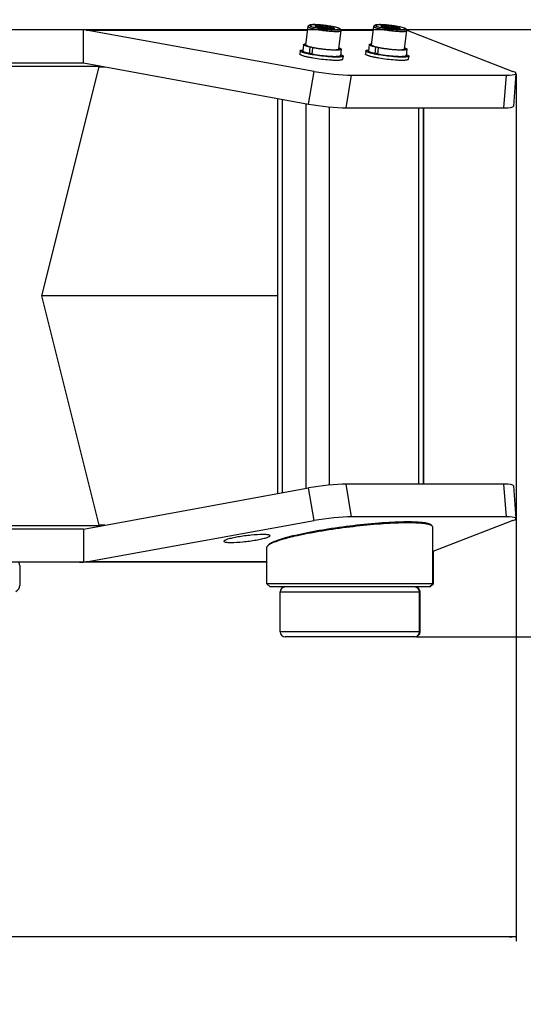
# Model space of a CAD drawing. Header units: millimetres. Extents: x 0 to 420, y 0 to 297.
# Tile 131 of 256: x 137 to 153, y 118 to 148. Entities that reach past the tile are written whole.
import ezdxf

# ---------------------------------------------------------------- set-up
doc = ezdxf.new("R2010")
doc.units = ezdxf.units.MM
doc.header["$LTSCALE"] = 23.1
doc.layers.get('0').update_dxf_attribs({"linetype": 'CONTINUOUS'})
doc.layers.add('02___PRT_ALL_AXES', color=7, linetype='CONTINUOUS')
doc.layers.add('DIM_PILOTEES', color=7, linetype='CONTINUOUS')
doc.styles.add('TEXTSTYLE_2', font='txt', dxfattribs={"width": 0.97619})
doc.styles.add('TEXTSTYLE_5', font='txt', dxfattribs={"width": 1.142857})
doc.styles.add('TEXTSTYLE_7', font='txt', dxfattribs={"width": 1.035714})
doc.dimstyles.new('DIMSTYLE_1', dxfattribs={"dimtxt": 2.5, "dimasz": 0.1875, "dimexe": 0.125, "dimexo": 0.0625, "dimgap": 1.25, "dimtad": 0, "dimtih": 1, "dimtoh": 1, "dimdsep": 46, "dimtxsty": 'TEXTSTYLE_2', "dimblk": '_FILLED', "dimblk1": '_FILLED', "dimblk2": '_FILLED', "dimcen": 0.09, "dimazin": 2, "dimtfac": 1, "dimtofl": 0, "dimtmove": 0, "dimatfit": 3, "dimldrblk": '_FILLED', "dimfxl": 1, "dimtolj": 1, "dimarcsym": 0})
doc.dimstyles.new('DIMSTYLE_4', dxfattribs={"dimtxt": 2.5, "dimasz": 0.1875, "dimexe": 0.125, "dimexo": 0.0625, "dimgap": 1.25, "dimtad": 0, "dimtih": 1, "dimtoh": 1, "dimdsep": 46, "dimtxsty": 'TEXTSTYLE_5', "dimblk": '_FILLED', "dimblk1": '_FILLED', "dimblk2": '_FILLED', "dimcen": 0.09, "dimazin": 2, "dimtfac": 1, "dimtofl": 0, "dimtmove": 0, "dimatfit": 3, "dimldrblk": '_FILLED', "dimfxl": 1, "dimtolj": 1, "dimarcsym": 0})
doc.dimstyles.new('DIMSTYLE_6', dxfattribs={"dimtxt": 2.5, "dimasz": 0.1875, "dimexe": 0.125, "dimexo": 0.0625, "dimgap": 1.25, "dimtad": 0, "dimtih": 1, "dimtoh": 1, "dimdsep": 46, "dimtxsty": 'TEXTSTYLE_7', "dimblk": '_FILLED', "dimblk1": '_FILLED', "dimblk2": '_FILLED', "dimcen": 0.09, "dimazin": 2, "dimtfac": 1, "dimtofl": 0, "dimtmove": 0, "dimatfit": 3, "dimldrblk": '_FILLED', "dimfxl": 1, "dimtolj": 1, "dimarcsym": 0})

# ---------------------------------------------------------------- blocks, each defined once
blk = doc.blocks.new('_FILLED')
at = {"color": 0, "linetype": 'BYBLOCK'}
blk.add_solid([(0, 0), (-1, 0.17), (-1, -0.17)], dxfattribs=at)
blk = doc.blocks.new('*D3')
at = {"layer": 'DIM_PILOTEES', "color": 2, "linetype": 'CONTINUOUS'}
for p, q in [((169.888, 234.122), (189.011, 234.122)), ((188.886, 234.122), (188.886, 188.936)), ((188.886, 129.447), (188.886, 183.936)), ((149.338, 129.447), (189.011, 129.447))]:
    blk.add_line(p, q, dxfattribs=at)
at = {"layer": 'DIM_PILOTEES', "color": 2, "linetype": 'CONTINUOUS', "xscale": 0.1875, "yscale": 0.1875, "zscale": 0.1875}
for p, rotation in [((188.886, 234.122), 90), ((188.886, 129.447), 270)]:
    blk.add_blockref('_FILLED', p, dxfattribs=dict(at, rotation=rotation))
at = {"layer": 'DIM_PILOTEES', "color": 2, "linetype": 'CONTINUOUS', "insert": (188.886, 187.686), "char_height": 2.5, "width": 10.98214, "attachment_point": 2, "line_spacing_factor": 0.9, "style": 'TEXTSTYLE_2'}
blk.add_mtext('{\\ftxt;\\W0.0001;\\H0.0001;\\~}{\\ftxt;\\W2.9285714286;\\H2.5; }{\\ftxt;\\W0.0001;\\H0.0001;\\~}', dxfattribs=at)
blk = doc.blocks.new('*D4')
at = {"layer": 'DIM_PILOTEES', "color": 2, "linetype": 'CONTINUOUS'}
for p, q in [((95.915, 146.386), (95.915, 120.278)), ((152.336, 146.386), (152.336, 120.278)), ((95.915, 120.403), (120.678, 120.403)), ((152.336, 120.403), (128.892, 120.403))]:
    blk.add_line(p, q, dxfattribs=at)
at = {"layer": 'DIM_PILOTEES', "color": 2, "linetype": 'CONTINUOUS', "xscale": 0.1875, "yscale": 0.1875, "zscale": 0.1875, "rotation": 180}
blk.add_blockref('_FILLED', (95.915, 120.403), dxfattribs=at)
at = {"layer": 'DIM_PILOTEES', "color": 2, "linetype": 'CONTINUOUS', "xscale": 0.1875, "yscale": 0.1875, "zscale": 0.1875}
blk.add_blockref('_FILLED', (152.336, 120.403), dxfattribs=at)
at = {"layer": 'DIM_PILOTEES', "color": 2, "linetype": 'CONTINUOUS', "insert": (124.785, 121.653), "char_height": 2.5, "width": 8.57143, "attachment_point": 2, "line_spacing_factor": 0.9, "style": 'TEXTSTYLE_5'}
blk.add_mtext('{\\ftxt;\\W0.0001;\\H0.0001;\\~}{\\ftxt;\\W2.2857142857;\\H2.5; }{\\ftxt;\\W0.0001;\\H0.0001;\\~}', dxfattribs=at)
blk = doc.blocks.new('*D6')
at = {"layer": 'DIM_PILOTEES', "color": 2, "linetype": 'CONTINUOUS'}
for p, q in [((175.509, 147.742), (175.509, 148.242)), ((139.237, 147.742), (175.634, 147.742)), ((149.338, 129.447), (175.634, 129.447)), ((175.509, 129.447), (175.509, 128.947))]:
    blk.add_line(p, q, dxfattribs=at)
at = {"layer": 'DIM_PILOTEES', "color": 2, "linetype": 'CONTINUOUS', "xscale": 0.1875, "yscale": 0.1875, "zscale": 0.1875}
for p, rotation in [((175.509, 147.742), 270), ((175.509, 129.447), 90)]:
    blk.add_blockref('_FILLED', p, dxfattribs=dict(at, rotation=rotation))
at = {"layer": 'DIM_PILOTEES', "color": 2, "linetype": 'CONTINUOUS', "insert": (175.509, 139.354), "char_height": 2.5, "width": 7.76786, "attachment_point": 2, "line_spacing_factor": 0.9, "style": 'TEXTSTYLE_7'}
blk.add_mtext('{\\ftxt;\\W0.0001;\\H0.0001;\\~}{\\ftxt;\\W2.0714285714;\\H2.5; }{\\ftxt;\\W0.0001;\\H0.0001;\\~}', dxfattribs=at)

msp = doc.modelspace()

# ---------------------------------------------------------------- linework, layer by layer
at = {"color": 7, "linetype": 'CONTINUOUS'}
for p, q in [((146.004, 147.284), (146.072, 147.835)), ((146.06, 147.742), (146.071, 147.836)), ((146.071, 147.835), (146.072, 147.838)), ((146.072, 147.835), (146.072, 147.834)), ((146.421, 147.802), (146.428, 147.862)), ((146.707, 147.766), (146.714, 147.827)), ((147.984, 147.284), (148.052, 147.835)), ((148.04, 147.742), (148.051, 147.836)), ((148.051, 147.835), (148.052, 147.838)), ((148.052, 147.835), (148.052, 147.834)), ((148.401, 147.802), (148.408, 147.862)), ((148.687, 147.766), (148.694, 147.827)), ((102.19, 147.742), (146.06, 147.742)), ((139.297, 146.742), (139.297, 147.738)), ((146.249, 146.485), (139.379, 147.727)), ((139.379, 147.727), (146.058, 147.727)), ((146.996, 147.161), (147.064, 147.713)), ((147.059, 147.742), (148.04, 147.742)), ((147.065, 147.727), (148.038, 147.727)), ((148.976, 147.161), (149.044, 147.713)), ((149.044, 147.725), (152.242, 146.485)), ((145.934, 147.292), (145.91, 147.095)), ((146.004, 147.284), (146.004, 147.283)), ((146.124, 147.216), (146.1, 147.019)), ((146.17, 147.217), (146.124, 147.216)), ((146.204, 147.199), (146.18, 147.002)), ((146.204, 147.199), (146.251, 147.2)), ((147.914, 147.292), (147.89, 147.095)), ((147.984, 147.284), (147.984, 147.283)), ((148.104, 147.216), (148.08, 147.019)), ((148.15, 147.217), (148.104, 147.216)), ((148.184, 147.199), (148.16, 147.002)), ((148.184, 147.199), (148.231, 147.2)), ((145.831, 147.105), (145.818, 147.007)), ((146.182, 147.02), (146.1, 147.019)), ((147.066, 147.153), (147.041, 146.956)), ((147.121, 146.946), (147.109, 146.848)), ((147.81, 147.105), (147.798, 147.007)), ((148.162, 147.02), (148.08, 147.019)), ((149.046, 147.153), (149.021, 146.956)), ((149.101, 146.946), (149.089, 146.848)), ((108.954, 146.742), (139.297, 146.742)), ((134.241, 146.642), (139.759, 146.642)), ((139.759, 146.623), (138.037, 139.717)), ((139.297, 146.742), (146.083, 145.501)), ((139.759, 146.642), (139.759, 146.623)), ((139.759, 146.623), (139.76, 146.625)), ((139.76, 146.622), (139.759, 146.624)), ((139.76, 146.625), (139.939, 146.625)), ((146.083, 145.501), (146.249, 146.485)), ((147.212, 145.386), (147.378, 146.371)), ((147.378, 146.371), (152.037, 146.371)), ((152.037, 146.371), (151.96, 145.386)), ((152.334, 146.421), (152.257, 145.437)), ((145.155, 133.763), (145.155, 145.671)), ((145.302, 133.79), (145.302, 145.644)), ((146.009, 133.919), (146.009, 145.515)), ((146.716, 134.02), (146.716, 145.414)), ((147.212, 145.386), (151.96, 145.386)), ((149.403, 134.048), (149.403, 145.386)), ((149.549, 134.048), (149.549, 145.386)), ((149.56, 134.048), (149.56, 145.386)), ((138.037, 139.717), (139.759, 132.811)), ((138.037, 139.717), (139.759, 132.811)), ((145.155, 139.717), (138.037, 139.717)), ((139.297, 132.692), (146.083, 133.933)), ((146.249, 132.949), (146.083, 133.933)), ((147.378, 133.063), (147.212, 134.048)), ((151.96, 134.048), (147.212, 134.048)), ((151.96, 134.048), (152.037, 133.063)), ((152.257, 133.997), (152.334, 133.013)), ((139.379, 131.707), (146.249, 132.949)), ((152.037, 133.063), (147.378, 133.063)), ((152.242, 132.949), (149.826, 132.012)), ((139.297, 132.692), (108.954, 132.692)), ((139.759, 132.792), (136.396, 132.792)), ((139.297, 132.692), (139.297, 131.696)), ((139.759, 132.809), (139.759, 132.811)), ((139.759, 132.811), (139.759, 132.792)), ((139.939, 132.809), (139.759, 132.809)), ((147.326, 132.752), (147.322, 132.781)), ((149.808, 132.786), (149.774, 132.816)), ((144.871, 132.212), (144.844, 132.181)), ((149.845, 131.047), (149.845, 132.019)), ((144.826, 131.692), (136.498, 131.692)), ((137.375, 131.594), (137.375, 130.995)), ((144.826, 131.707), (139.379, 131.707)), ((144.926, 130.947), (144.826, 131.047)), ((149.845, 131.047), (144.826, 131.047)), ((149.745, 130.947), (144.926, 130.947)), ((149.726, 130.947), (149.826, 131.047)), ((149.745, 130.947), (149.845, 131.047)), ((145.226, 129.597), (145.226, 130.797)), ((145.226, 130.797), (149.445, 130.797)), ((149.426, 129.597), (149.426, 130.797)), ((149.445, 129.597), (149.445, 130.797)), ((149.445, 129.597), (145.226, 129.597)), ((149.276, 129.447), (145.376, 129.447)), ((149.295, 129.447), (149.276, 129.447))]:
    msp.add_line(p, q, dxfattribs=at)
for centre, radius, start, end in [((146.587, 148.049), 0.361, 213.7923, 214.4352), ((146.419, 147.976), 0.184, 223.9557, 225.1544), ((146.41, 147.967), 0.171, 225.1587, 226.0422), ((146.568, 148.036), 0.339, 214.4354, 215.0766), ((146.394, 147.95), 0.148, 225.9707, 229.9671), ((146.64, 148.002), 0.313, 312.5042, 313.0253), ((146.629, 148.014), 0.329, 313.0251, 313.5169), ((146.612, 148.032), 0.354, 313.5214, 314.3724), ((148.567, 148.049), 0.361, 213.7923, 214.4352), ((148.399, 147.976), 0.184, 223.9557, 225.1544), ((148.548, 148.036), 0.339, 214.4354, 215.0766), ((148.39, 147.967), 0.171, 225.1587, 226.0422), ((148.374, 147.95), 0.148, 225.9707, 229.9671), ((148.62, 148.002), 0.313, 312.5042, 313.0253), ((148.609, 148.014), 0.329, 313.0251, 313.5169), ((148.592, 148.032), 0.354, 313.5214, 314.3724), ((147.018, 147.719), 0.047, 352.9864, 3.0019), ((148.997, 147.719), 0.0474, 2.9837, 16.7471), ((148.997, 147.719), 0.047, 352.9864, 3.0019), ((149.663, 132.567), 0.264, 65.8038, 67.5841), ((145.053, 131.965), 0.302, 125.3032, 126.4689), ((137.175, 131.594), 0.2, 0, 29.3894), ((137.175, 130.995), 0.2, 296.0562, 360), ((145.376, 130.797), 0.15, 90, 180), ((149.276, 130.797), 0.15, 0, 90), ((149.295, 130.797), 0.15, 0, 90), ((145.376, 129.597), 0.15, 180, 270), ((149.276, 129.597), 0.15, 270, 360), ((149.295, 129.597), 0.15, 270, 360)]:
    msp.add_arc(centre, radius, start, end, dxfattribs=at)
for centre, major_axis, ratio, start_param, end_param in [((139.175, 146.742), (1.414, 0), 0.707107, 1.484158, 1.570796), ((139.213, 146.742), (0, 1), 0.964473, -0.172629, -0.086638), ((139.718, 146.642), (0, 0.1), 0.414214, -1.570796, -1.414463), ((139.69, 146.642), (0.0244, 0.0985), 0.707215, 4.711519, 5.041349), ((146.681, 146.543), (0.993, -0.122), 0.121465, -2.00605, -0.778915), ((151.34, 146.543), (0.993, -0.122), 0.121465, -0.778915, 0.44822), ((146.516, 145.56), (0.993, -0.124), 0.122806, -2.005942, -0.778807), ((151.263, 145.56), (0.993, -0.124), 0.122777, -0.77869, 0.005595), ((146.516, 133.874), (0.993, 0.124), 0.122806, 0.778807, 2.005942), ((151.263, 133.874), (0.993, 0.124), 0.122777, -0.005595, 0.77869), ((146.681, 132.891), (0.993, 0.122), 0.121465, 0.778915, 2.00605), ((151.34, 132.891), (0.993, 0.122), 0.121465, 5.834966, 7.062101), ((139.719, 132.792), (0, 0.1), 0.414214, 4.55723, 4.886922), ((139.718, 132.792), (0, 0.1), 0.414214, -1.72713, -1.570796), ((139.175, 132.692), (-1.414, 0), 0.707107, 1.570796, 1.657434), ((139.213, 132.692), (0, 1), 0.964473, -3.054955, -2.968963)]:
    msp.add_ellipse(centre, major_axis=major_axis, ratio=ratio, start_param=start_param, end_param=end_param, dxfattribs=at)
for points, knots in [([(146.071, 147.836), (146.072, 147.843), (146.077, 147.855), (146.09, 147.869), (146.103, 147.877), (146.121, 147.883), (146.147, 147.888), (146.168, 147.89), (146.18, 147.891)], [0, 0, 0, 0, 0.161265, 0.29816, 0.41088, 0.514348, 0.734579, 1, 1, 1, 1]), ([(147.065, 147.721), (147.064, 147.73), (147.058, 147.746), (147.043, 147.761), (147.026, 147.772), (147.008, 147.781), (146.987, 147.789), (146.952, 147.8), (146.901, 147.814), (146.831, 147.83), (146.751, 147.845), (146.664, 147.858), (146.544, 147.874), (146.427, 147.886), (146.316, 147.892), (146.245, 147.894), (146.194, 147.893), (146.159, 147.889), (146.137, 147.886), (146.118, 147.882), (146.099, 147.875), (146.08, 147.861), (146.073, 147.845), (146.072, 147.835)], [0, 0, 0, 0, 0.025054, 0.044474, 0.061961, 0.080642, 0.101836, 0.12602, 0.183608, 0.2525, 0.330512, 0.414821, 0.502244, 0.673044, 0.749956, 0.817401, 0.873316, 0.896653, 0.917083, 0.935249, 0.952856, 0.973602, 1, 1, 1, 1]), ([(146.072, 147.834), (146.072, 147.832), (146.075, 147.827), (146.083, 147.82), (146.095, 147.813), (146.111, 147.806), (146.132, 147.798), (146.168, 147.786), (146.222, 147.772), (146.295, 147.756), (146.38, 147.74), (146.471, 147.726), (146.596, 147.709), (146.72, 147.697), (146.837, 147.69), (146.901, 147.688), (146.947, 147.689), (146.976, 147.69), (147.002, 147.692), (147.023, 147.694), (147.04, 147.698), (147.054, 147.702), (147.064, 147.708), (147.064, 147.713)], [0, 0, 0, 0, 0.00669, 0.016506, 0.030226, 0.048026, 0.069875, 0.095637, 0.158042, 0.233092, 0.318055, 0.409787, 0.504873, 0.690899, 0.774918, 0.848699, 0.880897, 0.909573, 0.934489, 0.955454, 0.972353, 0.985186, 1, 1, 1, 1]), ([(147.029, 147.759), (147.029, 147.761), (147.027, 147.766), (147.019, 147.772), (147.008, 147.778), (146.992, 147.785), (146.973, 147.792), (146.94, 147.803), (146.89, 147.816), (146.821, 147.831), (146.743, 147.846), (146.658, 147.859), (146.57, 147.871), (146.482, 147.88), (146.398, 147.887), (146.32, 147.892), (146.261, 147.893), (146.219, 147.892), (146.193, 147.891), (146.17, 147.889), (146.151, 147.887), (146.136, 147.883), (146.126, 147.88), (146.121, 147.877), (146.117, 147.874), (146.116, 147.871), (146.116, 147.869)], [0, 0, 0, 0, 0.006732, 0.016637, 0.030497, 0.048487, 0.070572, 0.096612, 0.15967, 0.235455, 0.321169, 0.413596, 0.509245, 0.604495, 0.695744, 0.779547, 0.852768, 0.884552, 0.912727, 0.937058, 0.957363, 0.973541, 0.985627, 0.990237, 0.994021, 1, 1, 1, 1]), ([(146.116, 147.869), (146.116, 147.867), (146.119, 147.862), (146.126, 147.856), (146.138, 147.849), (146.153, 147.842), (146.173, 147.835), (146.206, 147.824), (146.256, 147.811), (146.325, 147.796), (146.403, 147.782), (146.488, 147.768), (146.576, 147.757), (146.664, 147.747), (146.748, 147.74), (146.826, 147.736), (146.885, 147.734), (146.927, 147.735), (146.953, 147.736), (146.976, 147.738), (146.995, 147.741), (147.009, 147.744), (147.019, 147.747), (147.025, 147.751), (147.028, 147.754), (147.03, 147.757), (147.029, 147.759)], [0, 0, 0, 0, 0.006732, 0.016637, 0.030497, 0.048487, 0.070572, 0.096612, 0.15967, 0.235455, 0.321169, 0.413596, 0.509245, 0.604495, 0.695744, 0.779547, 0.852768, 0.884552, 0.912727, 0.937058, 0.957363, 0.973541, 0.985627, 0.990237, 0.994021, 1, 1, 1, 1]), ([(146.286, 147.848), (146.286, 147.852), (146.296, 147.857), (146.308, 147.86), (146.325, 147.862), (146.346, 147.863), (146.37, 147.863), (146.398, 147.863), (146.418, 147.862), (146.428, 147.862)], [0, 0, 0, 0, 0.084478, 0.168346, 0.28198, 0.424278, 0.593229, 0.786177, 1, 1, 1, 1]), ([(146.288, 147.845), (146.288, 147.845), (146.287, 147.846), (146.286, 147.847), (146.286, 147.848)], [0, 0, 0, 0, 0.287252, 1, 1, 1, 1]), ([(146.291, 147.842), (146.29, 147.842), (146.289, 147.843), (146.289, 147.844), (146.288, 147.845)], [0, 0, 0, 0, 0.27531, 1, 1, 1, 1]), ([(146.431, 147.8), (146.414, 147.803), (146.383, 147.81), (146.342, 147.82), (146.315, 147.829), (146.299, 147.837), (146.293, 147.84), (146.291, 147.842)], [0, 0, 0, 0, 0.352987, 0.645052, 0.863211, 0.941925, 1, 1, 1, 1]), ([(146.355, 147.817), (146.368, 147.819), (146.395, 147.832), (146.417, 147.851), (146.428, 147.862)], [0, 0, 0, 0, 0.455473, 1, 1, 1, 1]), ([(146.428, 147.862), (146.476, 147.859), (146.572, 147.851), (146.667, 147.836), (146.714, 147.827)], [0, 0, 0, 0, 0.497166, 1, 1, 1, 1]), ([(146.428, 147.862), (146.449, 147.848), (146.493, 147.823), (146.566, 147.802), (146.642, 147.805), (146.691, 147.819), (146.714, 147.827)], [0, 0, 0, 0, 0.249881, 0.499684, 0.749673, 1, 1, 1, 1]), ([(146.718, 147.766), (146.67, 147.768), (146.574, 147.777), (146.479, 147.791), (146.431, 147.8)], [0, 0, 0, 0, 0.497166, 1, 1, 1, 1]), ([(146.714, 147.827), (146.734, 147.823), (146.77, 147.816), (146.815, 147.804), (146.843, 147.794), (146.856, 147.785), (146.859, 147.781), (146.859, 147.779)], [0, 0, 0, 0, 0.39333, 0.700826, 0.903713, 0.963737, 1, 1, 1, 1]), ([(146.714, 147.827), (146.719, 147.82), (146.73, 147.806), (146.747, 147.787), (146.765, 147.772), (146.778, 147.766), (146.785, 147.764)], [0, 0, 0, 0, 0.279934, 0.541159, 0.780549, 1, 1, 1, 1]), ([(146.851, 147.772), (146.849, 147.771), (146.843, 147.769), (146.826, 147.766), (146.8, 147.764), (146.762, 147.764), (146.733, 147.765), (146.718, 147.766)], [0, 0, 0, 0, 0.063034, 0.145148, 0.365227, 0.653758, 1, 1, 1, 1]), ([(146.836, 147.768), (146.838, 147.768), (146.846, 147.772), (146.854, 147.776), (146.859, 147.779)], [0, 0, 0, 0, 0.244306, 1, 1, 1, 1]), ([(146.857, 147.774), (146.856, 147.774), (146.855, 147.773), (146.853, 147.772), (146.851, 147.772)], [0, 0, 0, 0, 0.21622, 1, 1, 1, 1]), ([(146.859, 147.779), (146.859, 147.779), (146.859, 147.777), (146.858, 147.775), (146.857, 147.774)], [0, 0, 0, 0, 0.225357, 1, 1, 1, 1]), ([(148.051, 147.836), (148.052, 147.843), (148.057, 147.855), (148.07, 147.869), (148.083, 147.877), (148.101, 147.883), (148.127, 147.888), (148.148, 147.89), (148.16, 147.891)], [0, 0, 0, 0, 0.161265, 0.29816, 0.41088, 0.514348, 0.734579, 1, 1, 1, 1]), ([(149.042, 147.733), (149.04, 147.74), (149.033, 147.753), (149.017, 147.766), (149, 147.775), (148.981, 147.783), (148.959, 147.792), (148.924, 147.803), (148.871, 147.816), (148.8, 147.832), (148.69, 147.852), (148.574, 147.869), (148.455, 147.881), (148.37, 147.888), (148.291, 147.893), (148.222, 147.894), (148.171, 147.892), (148.137, 147.889), (148.116, 147.886), (148.097, 147.882), (148.078, 147.875), (148.06, 147.861), (148.053, 147.845), (148.052, 147.835)], [0, 0, 0, 0, 0.022667, 0.040805, 0.058452, 0.077893, 0.100035, 0.12519, 0.184525, 0.254744, 0.333603, 0.505686, 0.59253, 0.675578, 0.751791, 0.818521, 0.873806, 0.896894, 0.917137, 0.935198, 0.9528, 0.973608, 1, 1, 1, 1]), ([(148.052, 147.834), (148.052, 147.832), (148.055, 147.827), (148.063, 147.82), (148.075, 147.813), (148.091, 147.806), (148.112, 147.798), (148.148, 147.786), (148.201, 147.772), (148.275, 147.756), (148.359, 147.74), (148.451, 147.726), (148.576, 147.709), (148.7, 147.697), (148.817, 147.69), (148.881, 147.688), (148.927, 147.689), (148.956, 147.69), (148.982, 147.692), (149.003, 147.694), (149.02, 147.698), (149.034, 147.702), (149.044, 147.708), (149.044, 147.713)], [0, 0, 0, 0, 0.00669, 0.016506, 0.030226, 0.048026, 0.069875, 0.095637, 0.158042, 0.233092, 0.318055, 0.409787, 0.504873, 0.690899, 0.774918, 0.848699, 0.880897, 0.909573, 0.934489, 0.955454, 0.972353, 0.985186, 1, 1, 1, 1]), ([(149.009, 147.759), (149.009, 147.761), (149.007, 147.766), (148.999, 147.772), (148.988, 147.778), (148.972, 147.785), (148.953, 147.792), (148.92, 147.803), (148.87, 147.816), (148.801, 147.831), (148.723, 147.846), (148.638, 147.859), (148.55, 147.871), (148.462, 147.88), (148.378, 147.887), (148.3, 147.892), (148.241, 147.893), (148.199, 147.892), (148.173, 147.891), (148.15, 147.889), (148.131, 147.887), (148.116, 147.883), (148.106, 147.88), (148.101, 147.877), (148.097, 147.874), (148.096, 147.871), (148.096, 147.869)], [0, 0, 0, 0, 0.006732, 0.016637, 0.030497, 0.048487, 0.070572, 0.096612, 0.15967, 0.235455, 0.321169, 0.413596, 0.509245, 0.604495, 0.695744, 0.779547, 0.852768, 0.884552, 0.912727, 0.937058, 0.957363, 0.973541, 0.985627, 0.990237, 0.994021, 1, 1, 1, 1]), ([(148.096, 147.869), (148.096, 147.867), (148.098, 147.862), (148.105, 147.857), (148.114, 147.851), (148.134, 147.842), (148.166, 147.83), (148.215, 147.816), (148.274, 147.803), (148.369, 147.784), (148.498, 147.763), (148.631, 147.748), (148.735, 147.74), (148.806, 147.736), (148.869, 147.734), (148.922, 147.735), (148.958, 147.738), (148.981, 147.742), (148.991, 147.744), (148.995, 147.746)], [0, 0, 0, 0, 0.006221, 0.015074, 0.027269, 0.043001, 0.084991, 0.140209, 0.207067, 0.283514, 0.455317, 0.634018, 0.718866, 0.797077, 0.866191, 0.924073, 0.969022, 0.986288, 1, 1, 1, 1]), ([(148.266, 147.848), (148.266, 147.852), (148.276, 147.857), (148.288, 147.86), (148.305, 147.862), (148.326, 147.863), (148.35, 147.863), (148.378, 147.863), (148.398, 147.862), (148.408, 147.862)], [0, 0, 0, 0, 0.084478, 0.168346, 0.28198, 0.424278, 0.593229, 0.786177, 1, 1, 1, 1]), ([(148.268, 147.845), (148.268, 147.845), (148.267, 147.846), (148.266, 147.847), (148.266, 147.848)], [0, 0, 0, 0, 0.287252, 1, 1, 1, 1]), ([(148.271, 147.842), (148.27, 147.842), (148.269, 147.843), (148.268, 147.844), (148.268, 147.845)], [0, 0, 0, 0, 0.27531, 1, 1, 1, 1]), ([(148.411, 147.8), (148.394, 147.803), (148.363, 147.81), (148.322, 147.82), (148.294, 147.829), (148.279, 147.837), (148.273, 147.84), (148.271, 147.842)], [0, 0, 0, 0, 0.352987, 0.645052, 0.863211, 0.941925, 1, 1, 1, 1]), ([(148.335, 147.817), (148.348, 147.819), (148.375, 147.832), (148.397, 147.851), (148.408, 147.862)], [0, 0, 0, 0, 0.455473, 1, 1, 1, 1]), ([(148.408, 147.862), (148.456, 147.859), (148.552, 147.851), (148.647, 147.836), (148.694, 147.827)], [0, 0, 0, 0, 0.497166, 1, 1, 1, 1]), ([(148.408, 147.862), (148.429, 147.848), (148.473, 147.823), (148.546, 147.802), (148.622, 147.805), (148.671, 147.819), (148.694, 147.827)], [0, 0, 0, 0, 0.249881, 0.499684, 0.749673, 1, 1, 1, 1]), ([(148.698, 147.766), (148.65, 147.768), (148.554, 147.777), (148.459, 147.791), (148.411, 147.8)], [0, 0, 0, 0, 0.497166, 1, 1, 1, 1]), ([(148.694, 147.827), (148.714, 147.823), (148.75, 147.816), (148.795, 147.804), (148.823, 147.794), (148.836, 147.785), (148.839, 147.781), (148.839, 147.779)], [0, 0, 0, 0, 0.39333, 0.700826, 0.903713, 0.963737, 1, 1, 1, 1]), ([(148.694, 147.827), (148.699, 147.82), (148.71, 147.806), (148.726, 147.787), (148.745, 147.772), (148.758, 147.766), (148.765, 147.764)], [0, 0, 0, 0, 0.279934, 0.541159, 0.780549, 1, 1, 1, 1]), ([(148.831, 147.772), (148.829, 147.771), (148.822, 147.769), (148.806, 147.766), (148.78, 147.764), (148.742, 147.764), (148.713, 147.765), (148.698, 147.766)], [0, 0, 0, 0, 0.063034, 0.145148, 0.365227, 0.653758, 1, 1, 1, 1]), ([(148.816, 147.768), (148.818, 147.768), (148.826, 147.772), (148.834, 147.776), (148.839, 147.779)], [0, 0, 0, 0, 0.244306, 1, 1, 1, 1]), ([(148.837, 147.774), (148.836, 147.774), (148.835, 147.773), (148.833, 147.772), (148.831, 147.772)], [0, 0, 0, 0, 0.21622, 1, 1, 1, 1]), ([(148.839, 147.779), (148.839, 147.779), (148.839, 147.777), (148.838, 147.775), (148.837, 147.774)], [0, 0, 0, 0, 0.225357, 1, 1, 1, 1]), ([(148.995, 147.746), (148.997, 147.747), (149, 147.748), (149.005, 147.751), (149.008, 147.754), (149.009, 147.757), (149.009, 147.759)], [0, 0, 0, 0, 0.346424, 0.556063, 0.728114, 1, 1, 1, 1]), ([(145.934, 147.292), (145.935, 147.296), (145.939, 147.3), (145.946, 147.304), (145.959, 147.309), (145.979, 147.314), (145.997, 147.316), (146.008, 147.317)], [0, 0, 0, 0, 0.12121, 0.208612, 0.31862, 0.610714, 1, 1, 1, 1]), ([(146.124, 147.216), (146.11, 147.219), (146.083, 147.226), (146.044, 147.236), (146.011, 147.247), (145.984, 147.256), (145.962, 147.266), (145.948, 147.274), (145.94, 147.28), (145.936, 147.285), (145.934, 147.29), (145.934, 147.292)], [0, 0, 0, 0, 0.211919, 0.401483, 0.566691, 0.705918, 0.818031, 0.902668, 0.93503, 0.961305, 1, 1, 1, 1]), ([(146.004, 147.283), (146.004, 147.28), (146.007, 147.274), (146.016, 147.267), (146.03, 147.26), (146.049, 147.251), (146.073, 147.243), (146.114, 147.231), (146.147, 147.222), (146.17, 147.217)], [0, 0, 0, 0, 0.040635, 0.101987, 0.188787, 0.301909, 0.440907, 0.60468, 1, 1, 1, 1]), ([(146.17, 147.217), (146.177, 147.215), (146.204, 147.209), (146.231, 147.204), (146.251, 147.2)], [0, 0, 0, 0, 0.236739, 1, 1, 1, 1]), ([(147.066, 147.153), (147.065, 147.149), (147.061, 147.144), (147.053, 147.14), (147.043, 147.137), (147.032, 147.134), (147.012, 147.13), (146.982, 147.127), (146.94, 147.125), (146.89, 147.124), (146.833, 147.126), (146.747, 147.129), (146.631, 147.138), (146.487, 147.154), (146.343, 147.174), (146.249, 147.19), (146.204, 147.199)], [0, 0, 0, 0, 0.011839, 0.020555, 0.031598, 0.045088, 0.061059, 0.100349, 0.149049, 0.206443, 0.271613, 0.343483, 0.502393, 0.672466, 0.84217, 1, 1, 1, 1]), ([(146.251, 147.2), (146.291, 147.192), (146.373, 147.178), (146.498, 147.161), (146.622, 147.148), (146.723, 147.14), (146.797, 147.137), (146.846, 147.137), (146.888, 147.137), (146.925, 147.139), (146.954, 147.142), (146.973, 147.146), (146.985, 147.151), (146.992, 147.154), (146.996, 147.158), (146.996, 147.161)], [0, 0, 0, 0, 0.159726, 0.330288, 0.500392, 0.658777, 0.730266, 0.795024, 0.85201, 0.900336, 0.939313, 0.968529, 0.979496, 0.988165, 1, 1, 1, 1]), ([(147, 147.194), (147.01, 147.191), (147.027, 147.184), (147.046, 147.175), (147.057, 147.167), (147.063, 147.162), (147.066, 147.156), (147.066, 147.153)], [0, 0, 0, 0, 0.389265, 0.681345, 0.79135, 0.878756, 1, 1, 1, 1]), ([(147.914, 147.292), (147.915, 147.296), (147.919, 147.3), (147.926, 147.304), (147.938, 147.309), (147.959, 147.314), (147.977, 147.316), (147.988, 147.317)], [0, 0, 0, 0, 0.12121, 0.208612, 0.31862, 0.610714, 1, 1, 1, 1]), ([(148.104, 147.216), (148.09, 147.219), (148.062, 147.226), (148.024, 147.236), (147.991, 147.247), (147.964, 147.256), (147.942, 147.266), (147.928, 147.274), (147.92, 147.28), (147.916, 147.285), (147.914, 147.29), (147.914, 147.292)], [0, 0, 0, 0, 0.211919, 0.401483, 0.566691, 0.705918, 0.818031, 0.902668, 0.93503, 0.961305, 1, 1, 1, 1]), ([(147.984, 147.283), (147.984, 147.28), (147.987, 147.274), (147.996, 147.267), (148.01, 147.26), (148.029, 147.251), (148.053, 147.243), (148.094, 147.231), (148.127, 147.222), (148.15, 147.217)], [0, 0, 0, 0, 0.040635, 0.101987, 0.188787, 0.301909, 0.440907, 0.60468, 1, 1, 1, 1]), ([(148.15, 147.217), (148.157, 147.215), (148.184, 147.209), (148.211, 147.204), (148.231, 147.2)], [0, 0, 0, 0, 0.236739, 1, 1, 1, 1]), ([(149.046, 147.153), (149.045, 147.149), (149.04, 147.144), (149.032, 147.14), (149.023, 147.137), (149.012, 147.134), (148.992, 147.13), (148.962, 147.127), (148.92, 147.125), (148.87, 147.124), (148.813, 147.126), (148.727, 147.129), (148.611, 147.138), (148.467, 147.154), (148.323, 147.174), (148.229, 147.19), (148.184, 147.199)], [0, 0, 0, 0, 0.011839, 0.020555, 0.031598, 0.045088, 0.061059, 0.100349, 0.149049, 0.206443, 0.271613, 0.343483, 0.502393, 0.672466, 0.84217, 1, 1, 1, 1]), ([(148.231, 147.2), (148.271, 147.192), (148.353, 147.178), (148.477, 147.161), (148.602, 147.148), (148.703, 147.14), (148.777, 147.137), (148.825, 147.137), (148.868, 147.137), (148.904, 147.139), (148.934, 147.142), (148.953, 147.146), (148.965, 147.151), (148.972, 147.154), (148.976, 147.158), (148.976, 147.161)], [0, 0, 0, 0, 0.159726, 0.330288, 0.500392, 0.658777, 0.730266, 0.795024, 0.85201, 0.900336, 0.939313, 0.968529, 0.979496, 0.988165, 1, 1, 1, 1]), ([(148.98, 147.194), (148.99, 147.191), (149.007, 147.184), (149.026, 147.175), (149.037, 147.167), (149.043, 147.162), (149.046, 147.156), (149.046, 147.153)], [0, 0, 0, 0, 0.389265, 0.681345, 0.79135, 0.878756, 1, 1, 1, 1]), ([(146.468, 146.847), (146.384, 146.857), (146.262, 146.875), (146.109, 146.903), (146.024, 146.922), (145.964, 146.937), (145.926, 146.948), (145.894, 146.959), (145.867, 146.969), (145.846, 146.979), (145.832, 146.987), (145.824, 146.994), (145.82, 146.999), (145.818, 147.004), (145.818, 147.007)], [0, 0, 0, 0, 0.373175, 0.54279, 0.692173, 0.757471, 0.815676, 0.866276, 0.908864, 0.943181, 0.969206, 0.979248, 0.987498, 1, 1, 1, 1]), ([(146.48, 146.946), (146.396, 146.956), (146.275, 146.973), (146.121, 147.002), (146.036, 147.02), (145.976, 147.036), (145.938, 147.047), (145.906, 147.057), (145.879, 147.068), (145.858, 147.077), (145.844, 147.086), (145.836, 147.092), (145.832, 147.097), (145.83, 147.102), (145.831, 147.105)], [0, 0, 0, 0, 0.373175, 0.54279, 0.692173, 0.757471, 0.815676, 0.866276, 0.908864, 0.943181, 0.969206, 0.979248, 0.987498, 1, 1, 1, 1]), ([(145.831, 147.105), (145.831, 147.107), (145.832, 147.11), (145.837, 147.115), (145.844, 147.119), (145.854, 147.122), (145.866, 147.126), (145.886, 147.13), (145.903, 147.132), (145.914, 147.133)], [0, 0, 0, 0, 0.055548, 0.123346, 0.2105, 0.320205, 0.453797, 0.611716, 1, 1, 1, 1]), ([(146.1, 147.019), (146.086, 147.022), (146.058, 147.029), (146.02, 147.039), (145.987, 147.05), (145.96, 147.059), (145.938, 147.069), (145.924, 147.077), (145.916, 147.083), (145.912, 147.088), (145.91, 147.093), (145.91, 147.095)], [0, 0, 0, 0, 0.211919, 0.401482, 0.566691, 0.705917, 0.81803, 0.902668, 0.93503, 0.961305, 1, 1, 1, 1]), ([(147.041, 146.956), (147.041, 146.952), (147.036, 146.947), (147.028, 146.943), (147.019, 146.94), (147.008, 146.937), (146.988, 146.933), (146.958, 146.93), (146.916, 146.928), (146.866, 146.927), (146.809, 146.929), (146.723, 146.932), (146.607, 146.941), (146.462, 146.957), (146.319, 146.977), (146.225, 146.993), (146.18, 147.002)], [0, 0, 0, 0, 0.011839, 0.020554, 0.031596, 0.045086, 0.061057, 0.100346, 0.149046, 0.20644, 0.27161, 0.343479, 0.50239, 0.672464, 0.842169, 1, 1, 1, 1]), ([(147.121, 146.946), (147.12, 146.94), (147.107, 146.932), (147.09, 146.926), (147.068, 146.922), (147.04, 146.918), (147.008, 146.916), (146.971, 146.914), (146.912, 146.914), (146.829, 146.916), (146.679, 146.924), (146.561, 146.936), (146.48, 146.946)], [0, 0, 0, 0, 0.02995, 0.055826, 0.089885, 0.132135, 0.182348, 0.240153, 0.305071, 0.453918, 0.623578, 1, 1, 1, 1]), ([(147.046, 146.993), (147.057, 146.989), (147.073, 146.983), (147.092, 146.975), (147.103, 146.969), (147.111, 146.963), (147.117, 146.957), (147.12, 146.952), (147.121, 146.948), (147.121, 146.946)], [0, 0, 0, 0, 0.388267, 0.546179, 0.67977, 0.789479, 0.876637, 0.944445, 1, 1, 1, 1]), ([(148.448, 146.847), (148.364, 146.857), (148.242, 146.875), (148.089, 146.903), (148.004, 146.922), (147.944, 146.937), (147.906, 146.948), (147.874, 146.959), (147.847, 146.969), (147.825, 146.979), (147.812, 146.987), (147.804, 146.994), (147.8, 146.999), (147.798, 147.004), (147.798, 147.007)], [0, 0, 0, 0, 0.373175, 0.54279, 0.692173, 0.757471, 0.815676, 0.866276, 0.908864, 0.943181, 0.969206, 0.979248, 0.987498, 1, 1, 1, 1]), ([(147.81, 147.105), (147.811, 147.107), (147.812, 147.11), (147.817, 147.115), (147.824, 147.119), (147.834, 147.122), (147.845, 147.126), (147.866, 147.13), (147.882, 147.132), (147.894, 147.133)], [0, 0, 0, 0, 0.055548, 0.123346, 0.2105, 0.320205, 0.453797, 0.611716, 1, 1, 1, 1]), ([(148.46, 146.946), (148.376, 146.956), (148.255, 146.973), (148.101, 147.002), (148.016, 147.02), (147.956, 147.036), (147.918, 147.047), (147.886, 147.057), (147.859, 147.068), (147.838, 147.077), (147.824, 147.086), (147.816, 147.092), (147.812, 147.097), (147.81, 147.102), (147.81, 147.105)], [0, 0, 0, 0, 0.373175, 0.54279, 0.692173, 0.757471, 0.815676, 0.866276, 0.908864, 0.943181, 0.969206, 0.979248, 0.987498, 1, 1, 1, 1]), ([(148.08, 147.019), (148.065, 147.022), (148.038, 147.029), (148, 147.039), (147.967, 147.05), (147.939, 147.059), (147.918, 147.069), (147.904, 147.077), (147.896, 147.083), (147.891, 147.088), (147.89, 147.093), (147.89, 147.095)], [0, 0, 0, 0, 0.211919, 0.401482, 0.566691, 0.705917, 0.81803, 0.902668, 0.93503, 0.961305, 1, 1, 1, 1]), ([(149.021, 146.956), (149.021, 146.952), (149.016, 146.947), (149.008, 146.943), (148.999, 146.94), (148.988, 146.937), (148.968, 146.933), (148.938, 146.93), (148.895, 146.928), (148.846, 146.927), (148.789, 146.929), (148.703, 146.932), (148.587, 146.941), (148.442, 146.957), (148.299, 146.977), (148.205, 146.993), (148.16, 147.002)], [0, 0, 0, 0, 0.011839, 0.020554, 0.031596, 0.045086, 0.061057, 0.100346, 0.149046, 0.20644, 0.27161, 0.343479, 0.50239, 0.672464, 0.842169, 1, 1, 1, 1]), ([(149.101, 146.946), (149.1, 146.94), (149.087, 146.932), (149.069, 146.926), (149.047, 146.922), (149.02, 146.918), (148.988, 146.916), (148.95, 146.914), (148.892, 146.914), (148.809, 146.916), (148.658, 146.924), (148.541, 146.936), (148.46, 146.946)], [0, 0, 0, 0, 0.02995, 0.055826, 0.089885, 0.132135, 0.182348, 0.240153, 0.305071, 0.453918, 0.623578, 1, 1, 1, 1]), ([(149.026, 146.993), (149.037, 146.989), (149.053, 146.983), (149.072, 146.975), (149.082, 146.969), (149.091, 146.963), (149.097, 146.957), (149.1, 146.952), (149.101, 146.948), (149.101, 146.946)], [0, 0, 0, 0, 0.388267, 0.546179, 0.67977, 0.789479, 0.876637, 0.944445, 1, 1, 1, 1]), ([(147.109, 146.848), (147.108, 146.841), (147.095, 146.833), (147.077, 146.828), (147.055, 146.823), (147.028, 146.82), (146.996, 146.817), (146.958, 146.816), (146.9, 146.815), (146.817, 146.817), (146.666, 146.826), (146.549, 146.837), (146.468, 146.847)], [0, 0, 0, 0, 0.02995, 0.055826, 0.089885, 0.132135, 0.182348, 0.240153, 0.305071, 0.453918, 0.623578, 1, 1, 1, 1]), ([(149.089, 146.848), (149.088, 146.841), (149.075, 146.833), (149.057, 146.828), (149.035, 146.823), (149.008, 146.82), (148.976, 146.817), (148.938, 146.816), (148.88, 146.815), (148.797, 146.817), (148.646, 146.826), (148.529, 146.837), (148.448, 146.847)], [0, 0, 0, 0, 0.02995, 0.055826, 0.089885, 0.132135, 0.182348, 0.240153, 0.305071, 0.453918, 0.623578, 1, 1, 1, 1]), ([(147.322, 132.781), (147.031, 132.745), (146.605, 132.684), (146.06, 132.585), (145.703, 132.509), (145.398, 132.433), (145.157, 132.359), (144.999, 132.297), (144.912, 132.248), (144.881, 132.224), (144.871, 132.212)], [0, 0, 0, 0, 0.347982, 0.509528, 0.655366, 0.780631, 0.881336, 0.954684, 0.980754, 1, 1, 1, 1]), ([(147.326, 132.752), (147.047, 132.718), (146.639, 132.66), (146.114, 132.568), (145.764, 132.497), (145.459, 132.425), (145.208, 132.354), (145.019, 132.287), (144.916, 132.238), (144.878, 132.211)], [0, 0, 0, 0, 0.334639, 0.491427, 0.634808, 0.760503, 0.864895, 0.945229, 1, 1, 1, 1]), ([(149.774, 132.816), (149.763, 132.826), (149.732, 132.843), (149.643, 132.871), (149.485, 132.894), (149.244, 132.908), (148.94, 132.909), (148.584, 132.896), (148.038, 132.861), (147.613, 132.817), (147.322, 132.781)], [0, 0, 0, 0, 0.017717, 0.042241, 0.112867, 0.211497, 0.33551, 0.481276, 0.644449, 1, 1, 1, 1]), ([(149.764, 132.812), (149.723, 132.829), (149.615, 132.851), (149.423, 132.871), (149.172, 132.88), (148.869, 132.877), (148.523, 132.862), (148.003, 132.827), (147.6, 132.785), (147.326, 132.752)], [0, 0, 0, 0, 0.054009, 0.133411, 0.236713, 0.361388, 0.504237, 0.661576, 1, 1, 1, 1]), ([(149.808, 132.786), (149.805, 132.788), (149.794, 132.797), (149.781, 132.804), (149.771, 132.809)], [0, 0, 0, 0, 0.217794, 1, 1, 1, 1]), ([(149.826, 132.752), (149.826, 132.755), (149.824, 132.768), (149.815, 132.779), (149.808, 132.786)], [0, 0, 0, 0, 0.229894, 1, 1, 1, 1]), ([(144.844, 132.181), (144.841, 132.178), (144.832, 132.167), (144.826, 132.153), (144.826, 132.143)], [0, 0, 0, 0, 0.296227, 1, 1, 1, 1]), ([(144.873, 132.207), (144.87, 132.205), (144.86, 132.197), (144.85, 132.189), (144.844, 132.181)], [0, 0, 0, 0, 0.277331, 1, 1, 1, 1])]:
    msp.add_open_spline(points, degree=3, knots=knots, dxfattribs=at)
at = {"layer": '02___PRT_ALL_AXES', "color": 7, "linetype": 'CONTINUOUS'}
for p, q in [((149.826, 131.047), (149.826, 132.752)), ((144.826, 131.047), (144.826, 132.143))]:
    msp.add_line(p, q, dxfattribs=at)
for points, knots in [([(144.714, 132.529), (144.594, 132.529), (144.406, 132.515), (144.153, 132.486), (143.96, 132.457), (143.791, 132.424), (143.659, 132.391), (143.577, 132.362), (143.54, 132.341), (143.531, 132.328), (143.531, 132.323)], [0, 0, 0, 0, 0.295691, 0.465163, 0.63004, 0.776277, 0.891559, 0.966683, 0.98793, 1, 1, 1, 1]), ([(143.739, 132.288), (143.858, 132.288), (144.046, 132.302), (144.3, 132.331), (144.492, 132.36), (144.662, 132.393), (144.794, 132.426), (144.875, 132.455), (144.913, 132.476), (144.922, 132.489), (144.921, 132.494)], [0, 0, 0, 0, 0.295691, 0.465163, 0.63004, 0.776277, 0.891559, 0.966683, 0.98793, 1, 1, 1, 1]), ([(144.921, 132.494), (144.92, 132.501), (144.898, 132.514), (144.858, 132.521), (144.793, 132.528), (144.743, 132.529), (144.714, 132.529)], [0, 0, 0, 0, 0.098061, 0.294276, 0.597511, 1, 1, 1, 1]), ([(143.531, 132.323), (143.532, 132.316), (143.554, 132.303), (143.594, 132.296), (143.66, 132.289), (143.71, 132.288), (143.739, 132.288)], [0, 0, 0, 0, 0.098061, 0.294276, 0.597511, 1, 1, 1, 1])]:
    msp.add_open_spline(points, degree=3, knots=knots, dxfattribs=at)

# ---------------------------------------------------------------- dimensions: what is measured, and where the dimension line sits
at = {"layer": 'DIM_PILOTEES', "color": 2, "linetype": 'CONTINUOUS'}
for base, p1, p2, angle, text, dimstyle, picture, middle in [((188.886, 129.447), (169.825, 234.122), (149.276, 129.447), 270, '{\\ftxt;\\W0.0001;\\H0.0001;\\~}{\\ftxt;\\W2.9285714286;\\H2.5; }{\\ftxt;\\W0.0001;\\H0.0001;\\~}', 'DIMSTYLE_1', '*D3', (185.225, 185.186)), ((175.509, 147.742), (149.276, 129.447), (139.175, 147.742), 90, '{\\ftxt;\\W0.0001;\\H0.0001;\\~}{\\ftxt;\\W2.0714285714;\\H2.5; }{\\ftxt;\\W0.0001;\\H0.0001;\\~}', 'DIMSTYLE_6', '*D6', (172.92, 136.854))]:
    dim = msp.add_linear_dim(base=base, p1=p1, p2=p2, angle=angle, text=text, dimstyle=dimstyle, dxfattribs=at)
    dim.commit()
    dim.dimension.update_dxf_attribs({"geometry": picture, "text_midpoint": middle, "dimtype": 160})
dim = msp.add_linear_dim(base=(152.336, 120.403), p1=(95.915, 146.449), p2=(152.336, 146.449), text='{\\ftxt;\\W0.0001;\\H0.0001;\\~}{\\ftxt;\\W2.2857142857;\\H2.5; }{\\ftxt;\\W0.0001;\\H0.0001;\\~}', dimstyle='DIMSTYLE_4', dxfattribs=at)
dim.commit()
dim.dimension.update_dxf_attribs({"geometry": '*D4', "text_midpoint": (121.928, 119.153), "dimtype": 160})

doc.saveas('drawing.dxf')
